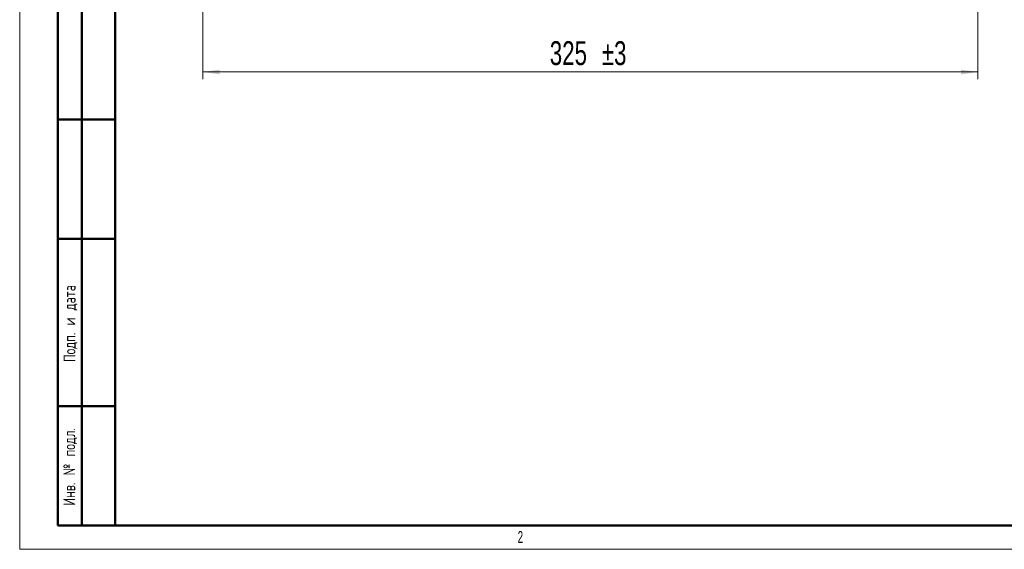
# Model space of a CAD drawing. Header units: millimetres. Extents: x 0 to 840, y 0 to 594.
# Tile 1 of 19: x 0 to 413, y 0 to 222. Entities that reach past the tile are written whole.
import ezdxf

# ---------------------------------------------------------------- set-up
doc = ezdxf.new("R2010")
doc.units = ezdxf.units.MM
doc.header["$LTSCALE"] = 2
doc.layers.add('ОСНОВНОЙ', color=7, linetype='Continuous', lineweight=25)
doc.styles.add('SLDTEXTSTYLE0', font='TXT', dxfattribs={"width": 0.7, "bigfont": 'bigfont'})
doc.styles.add('SLDTEXTSTYLE1', font='TXT', dxfattribs={"width": 0.7})
doc.styles.add('SLDTEXTSTYLE3', font='TXT', dxfattribs={"width": 0.605})
doc.dimstyles.new('SLDDIMSTYLE0', dxfattribs={"dimtxt": 10, "dimasz": 7, "dimexe": 0, "dimexo": 0.0625, "dimgap": 2.5, "dimtad": 2, "dimrnd": 1e-09, "dimzin": 12, "dimdsep": 46, "dimtxsty": 'SLDTEXTSTYLE1', "dimsah": 1, "dimcen": 0.09, "dimadec": 0, "dimazin": 3, "dimtol": 1, "dimtp": 3, "dimtm": 3, "dimtfac": 1, "dimtdec": 3, "dimtofl": 0, "dimtmove": 0, "dimatfit": 3, "dimfxl": 1, "dimfrac": 2, "dimtolj": 1, "dimarcsym": 0})

# ---------------------------------------------------------------- blocks, each defined once
blk = doc.blocks.new('_D')
at = {"color": 7, "linetype": 'Continuous', "lineweight": 0}
for p, q in [((76.81, 262.75), (76.81, 196.92)), ((401.81, 262.75), (401.81, 196.92)), ((76.81, 199.92), (401.81, 199.92))]:
    blk.add_line(p, q, dxfattribs=at)
at = {"color": 7, "linetype": 'Continuous', "lineweight": 18}
for points in [[(76.81, 199.92), (83.81, 198.92), (83.81, 200.92)], [(401.81, 199.92), (394.81, 200.92), (394.81, 198.92)]]:
    blk.add_solid(points, dxfattribs=at)
at = {"color": 7, "linetype": 'Continuous', "lineweight": 18, "char_height": 10, "attachment_point": 1, "style": 'SLDTEXTSTYLE1'}
for s, insert in [('325', (222.29, 212.81)), ('±3', (244.11, 212.81))]:
    blk.add_mtext(s, dxfattribs=dict(at, insert=insert))

msp = doc.modelspace()

# ---------------------------------------------------------------- linework, layer by layer
at = {"color": 7, "linetype": 'Continuous', "lineweight": 18}
for p, q in [((0, 594), (0, 0)), ((0, 0), (840, 0))]:
    msp.add_line(p, q, dxfattribs=at)
at = {"color": 7, "linetype": 'Continuous', "lineweight": 50}
for p, q in [((40, 584), (40, 10)), ((40, 584), (40, 10)), ((16, 10), (16, 300)), ((26, 10), (26, 300)), ((40, 180), (16, 180)), ((40, 130), (16, 130)), ((16, 60), (40, 60)), ((16, 10), (40, 10)), ((40, 10), (830, 10))]:
    msp.add_line(p, q, dxfattribs=at)
at = {"layer": 'ОСНОВНОЙ', "linetype": 'Continuous', "lineweight": 18}
for p, q in [((40, 10), (40, 584)), ((830, 10), (40, 10))]:
    msp.add_line(p, q, dxfattribs=at)

# ---------------------------------------------------------------- texts
at = {"color": 7, "linetype": 'Continuous', "lineweight": 0, "char_height": 5, "attachment_point": 2, "rotation": 90, "style": 'SLDTEXTSTYLE0'}
for s, insert in [('Подп. и дата', (18.407, 94.537)), ('Инв. № подл.', (18.285, 34.54))]:
    msp.add_mtext(s, dxfattribs=dict(at, insert=insert))
at = {"layer": 'ОСНОВНОЙ', "insert": (209.965, 7.647), "char_height": 5, "attachment_point": 2, "style": 'SLDTEXTSTYLE3'}
msp.add_mtext('2', dxfattribs=at)

# ---------------------------------------------------------------- dimensions: what is measured, and where the dimension line sits
at = {"color": 7, "linetype": 'Continuous', "lineweight": 18}
dim = msp.add_linear_dim(base=(401.815, 199.917), p1=(76.815, 262.755), p2=(401.815, 262.755), dimstyle='SLDDIMSTYLE0', dxfattribs=at)
dim.commit()
dim.dimension.update_dxf_attribs({"geometry": '_D', "text_midpoint": (238.98, 199.917), "dimtype": 160})

doc.saveas('drawing.dxf')
